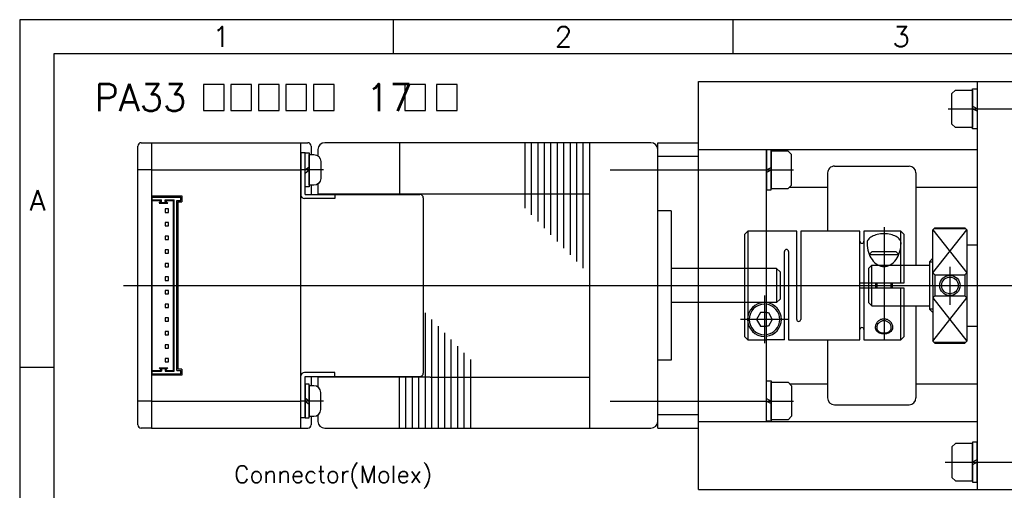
# Model space of a CAD drawing. Extents: x -109 to 595, y -21 to 266.
# Tile 3 of 6: x -109 to 36, y 196 to 266. Entities that reach past the tile are written whole.
import ezdxf
from ezdxf.enums import TextEntityAlignment as Align
from ezdxf.lldxf.tags import DXFTag

# ---------------------------------------------------------------- set-up
doc = ezdxf.new("R2010")
doc.units = 0
doc.header["$MEASUREMENT"] = 0
for name, color, linetype in [('Center', 1, 'CENTER'), ('Dims', 6, 'Continuous'), ('Object', 7, 'Continuous')]:
    doc.layers.add(name, color=color, linetype=linetype)
doc.styles.get("Standard").update_dxf_attribs({"font": 'simplex.shx', "bigfont": 'BIGFONT.shx'})
tags = doc.linetypes.add('CENTER', pattern=[17.5, 13, -1.5, 1.5, -1.5]).pattern_tags.tags
tags[10:11] = [DXFTag(74, 4), DXFTag(75, 0), DXFTag(340, '0'), DXFTag(46, 1.0), DXFTag(50, 0.0), DXFTag(44, 0.0), DXFTag(45, 0.0)]
tags[8:9] = [DXFTag(74, 4), DXFTag(75, 0), DXFTag(340, '0'), DXFTag(46, 1.0), DXFTag(50, 0.0), DXFTag(44, 0.0), DXFTag(45, 0.0)]
tags[6:7] = [DXFTag(74, 4), DXFTag(75, 0), DXFTag(340, '0'), DXFTag(46, 1.0), DXFTag(50, 0.0), DXFTag(44, 0.0), DXFTag(45, 0.0)]
tags[4:5] = [DXFTag(74, 4), DXFTag(75, 0), DXFTag(340, '0'), DXFTag(46, 1.0), DXFTag(50, 0.0), DXFTag(44, 0.0), DXFTag(45, 0.0)]
tags = doc.linetypes.add('DASHED', pattern=[3.5, 2, -1.5]).pattern_tags.tags
tags[6:7] = [DXFTag(74, 4), DXFTag(75, 0), DXFTag(340, '0'), DXFTag(46, 1.0), DXFTag(50, 0.0), DXFTag(44, 0.0), DXFTag(45, 0.0)]
tags[4:5] = [DXFTag(74, 4), DXFTag(75, 0), DXFTag(340, '0'), DXFTag(46, 1.0), DXFTag(50, 0.0), DXFTag(44, 0.0), DXFTag(45, 0.0)]

# ---------------------------------------------------------------- blocks, each defined once
blk = doc.blocks.new('12ƒRƒlƒNƒ^‚P')
at = {"layer": 'Dims'}
for p, q in [((-4.2, 12.5), (-4.2, 13)), ((0, 13), (-4.2, 13)), ((-3.65, 12.5), (-4.2, 12.5)), ((-3.65, -12.5), (-3.65, 12.5)), ((-3.25, -12.6), (-3.25, 12.6)), ((-1.9, 12.6), (-3.25, 12.6)), ((-3.15, -12.5), (-3.15, 12.5)), ((-2, 12.5), (-3.15, 12.5)), ((-2, 12.39), (-2.29, 12.1)), ((-1.01, 12.1), (-2.29, 12.1)), ((-1.9, 12.35), (-2.05, 12.2)), ((-1.25, 12.2), (-2.05, 12.2)), ((-2, 12.39), (-2, 12.5)), ((-1.9, 12.35), (-1.9, 12.6)), ((-1.4, 12.35), (-1.4, 12.6)), ((0, 12.6), (-1.4, 12.6)), ((-1.25, 12.2), (-1.4, 12.35)), ((0, 12.5), (-1.3, 12.5)), ((-1.3, 12.39), (-1.3, 12.5)), ((-1.01, 12.1), (-1.3, 12.39)), ((0, -13), (0, 13)), ((-4.2, -13), (-4.2, -12.5)), ((-3.65, -12.5), (-4.2, -12.5)), ((0, -13), (-4.2, -13)), ((-1.9, -12.6), (-3.25, -12.6)), ((-2, -12.5), (-3.15, -12.5)), ((-2, -12.39), (-2.29, -12.1)), ((-1.01, -12.1), (-2.29, -12.1)), ((-1.9, -12.35), (-2.05, -12.2)), ((-1.25, -12.2), (-2.05, -12.2)), ((-2, -12.39), (-2, -12.5)), ((-1.9, -12.35), (-1.9, -12.6)), ((-1.25, -12.2), (-1.4, -12.35)), ((-1.4, -12.35), (-1.4, -12.6)), ((0, -12.6), (-1.4, -12.6)), ((-1.01, -12.1), (-1.3, -12.39)), ((-1.3, -12.39), (-1.3, -12.5)), ((0, -12.5), (-1.3, -12.5))]:
    blk.add_line(p, q, dxfattribs=at)
for points in [[(-2.4, 11.25), (-1.9, 11.25), (-1.9, 10.75), (-2.4, 10.75)], [(-2.4, 9.25), (-1.9, 9.25), (-1.9, 8.75), (-2.4, 8.75)], [(-2.4, 7.25), (-1.9, 7.25), (-1.9, 6.75), (-2.4, 6.75)], [(-2.4, 5.25), (-1.9, 5.25), (-1.9, 4.75), (-2.4, 4.75)], [(-2.4, 3.25), (-1.9, 3.25), (-1.9, 2.75), (-2.4, 2.75)], [(-2.4, 1.25), (-1.9, 1.25), (-1.9, 0.75), (-2.4, 0.75)], [(-2.4, -0.75), (-1.9, -0.75), (-1.9, -1.25), (-2.4, -1.25)], [(-2.4, -2.75), (-1.9, -2.75), (-1.9, -3.25), (-2.4, -3.25)], [(-2.4, -4.75), (-1.9, -4.75), (-1.9, -5.25), (-2.4, -5.25)], [(-2.4, -6.75), (-1.9, -6.75), (-1.9, -7.25), (-2.4, -7.25)], [(-2.4, -8.75), (-1.9, -8.75), (-1.9, -9.25), (-2.4, -9.25)], [(-2.4, -10.75), (-1.9, -10.75), (-1.9, -11.25), (-2.4, -11.25)]]:
    blk.add_lwpolyline(points, close=True, dxfattribs=at)

msp = doc.modelspace()

# ---------------------------------------------------------------- hatches: boundary and pattern name
at = {"layer": 'Object'}
h = msp.add_hatch(dxfattribs=at)
h.set_pattern_fill('ANSI31', color=256, scale=0.3, angle=225, style=0)
h.set_pattern_definition([(270, (207.6326, 96.1146), (-0.9525, -2e-16), [])])
h.paths.add_polyline_path([(-24.9111, 238.0504), (-34.4059, 238.0504), (-34.8433, 238.5019), (-34.8433, 247.5504), (-24.9111, 247.5504)])
h.paths.add_polyline_path([(-24.9111, 228.2504), (-34.4059, 238.0504), (-24.9111, 238.0504)])
h = msp.add_hatch(dxfattribs=at)
h.set_pattern_fill('ANSI31', color=256, scale=0.3, angle=45, style=0)
h.set_pattern_definition([(90, (186.3001, -182.186), (0.9525, 2e-16), [])])
edge = h.paths.add_edge_path()
edge.add_line((-49.0533, 222.6261), (-42.0758, 215.4243))
edge.add_line((-42.0758, 215.4243), (-42.0758, 213.0504))
edge.add_line((-42.0758, 213.0504), (-48.0533, 213.0504))
edge.add_line((-48.0533, 213.0504), (-52.5533, 213.0504))
edge.add_line((-52.5533, 213.0504), (-52.5533, 213.1504))
edge.add_line((-52.5533, 213.1504), (-49.5533, 213.1504))
edge.add_ellipse((-49.5533, 213.6504), major_axis=(0.3536, 0.3536), ratio=1, start_angle=225, end_angle=315)
edge.add_line((-49.0533, 213.6504), (-49.0533, 222.6261))
h.paths.add_polyline_path([(-42.0758, 215.4243), (-41.4615, 214.7902), (-41.4615, 213.0504), (-42.0758, 213.0504)])
h.paths.add_polyline_path([(-42.0758, 213.0504), (-41.4615, 213.0504), (-41.4615, 205.5504), (-42.0758, 205.5504)])
h.paths.add_polyline_path([(-52.5533, 213.0504), (-48.0533, 213.0504), (-42.0758, 213.0504), (-42.0758, 205.5504), (-52.5533, 205.5504)])

# ---------------------------------------------------------------- linework, layer by layer
at = {"linetype": 'DASHED', "ltscale": 10}
for p, q in [((-12.7774, 237.5504), (-14.7774, 237.5504)), ((2.7226, 229.0504), (3.2226, 228.5504)), ((3.2226, 224.5504), (2.7226, 224.0504))]:
    msp.add_line(p, q, dxfattribs=at)
at = {"linetype": 'DASHED'}
for p, q in [((-12.7774, 237.5504), (-12.7774, 215.5504)), ((-1.5275, 234.5504), (-2.0275, 234.0504)), ((-2.0275, 234.0504), (-2.0275, 219.0504)), ((-1.7775, 234.3004), (-1.7774, 234.3004)), ((-1.6525, 234.4254), (-1.6525, 234.4255)), ((-1.5275, 234.5504), (-1.5275, 218.5504)), ((1.2226, 234.5504), (-1.5275, 234.5504)), ((2.7226, 229.0504), (-12.7774, 229.0504)), ((2.7226, 229.0504), (2.7226, 224.0504)), ((16.2224, 229.0491), (16.2224, 224.0491)), ((16.7226, 229.549), (16.2226, 229.049)), ((16.7224, 223.5491), (16.7224, 229.5516)), ((16.7224, 229.5491), (21.4725, 229.5491)), ((3.2226, 228.5504), (3.2226, 224.5504)), ((2.7226, 224.0504), (-12.7774, 224.0504)), ((16.7224, 223.5514), (16.2225, 224.0514)), ((16.7224, 223.5491), (21.4725, 223.5491)), ((-2.0275, 219.0504), (-1.5275, 218.5504)), ((-1.5275, 218.5504), (1.2226, 218.5504)), ((-12.7774, 215.5504), (-14.7774, 215.5504))]:
    msp.add_line(p, q, dxfattribs=at)
msp.add_lwpolyline([(1.2226, 222.5504), (0.3451, 222.5504), (-0.2322, 221.5504), (0.3451, 220.5504), (1.2226, 220.5504)], dxfattribs=at)
for radius in [2.5, 2.25]:
    msp.add_arc((0.9225, 221.5504), radius, 90, 270, dxfattribs=at)
at = {"layer": 'Center'}
for p, q in [((27.9482, 252.5504), (62.0366, 252.5504)), ((-63.9712, 243.5504), (-67.2774, 243.5504)), ((-21.7774, 243.5504), (5.2226, 243.5504)), ((28.2219, 229.2835), (28.2219, 223.7093)), ((-93.4038, 226.5504), (292.5077, 226.5504)), ((-63.9712, 209.5504), (-67.2774, 209.5504)), ((-21.7774, 209.5504), (5.2226, 209.5504)), ((27.5226, 200.5504), (62.0366, 200.5504))]:
    msp.add_line(p, q, dxfattribs=at)
at = {"layer": 'Center', "color": 1, "linetype": 'CENTER'}
for p, q in [((18.5225, 235.1497), (18.5225, 218.4574)), ((0.9225, 225.0504), (0.9225, 218.0504)), ((4.4225, 221.5504), (-2.5775, 221.5504))]:
    msp.add_line(p, q, dxfattribs=at)
at = {"layer": 'Dims'}
for p, q in [((17.4975, 226.1504), (17.4975, 226.9504)), ((19.5475, 226.9504), (19.5475, 226.1504))]:
    msp.add_line(p, q, dxfattribs=at)
msp.add_lwpolyline([(-108.6695, -21.3495), (301.3305, -21.3495), (301.3305, 265.6505), (-108.6695, 265.6505)], close=True, dxfattribs=at)
for points in [[(18.5225, 221.6198, 0.099484), (18.0257, 221.52, 0.098897), (17.6032, 221.2348, 0.098078), (17.3217, 220.8091, 0.097507), (17.2225, 220.3054, 0.097507)], [(17.2225, 220.3054, 0.142396), (17.3107, 220.0019, 0.107169), (17.6032, 219.7058, 0.078685), (18.0044, 219.5262, 0.066066), (18.5225, 219.4574, 0.066066)], [(19.8225, 220.3054, 0.097507), (19.7233, 220.8091, 0.098078), (19.4417, 221.2348, 0.098897), (19.0193, 221.52, 0.099484), (18.5225, 221.6198, 0.099484)], [(18.5225, 219.4574, 0.066066), (19.0405, 219.5262, 0.078685), (19.4417, 219.7058, 0.107169), (19.7343, 220.0019, 0.142396), (19.8225, 220.3054, 0.142396)]]:
    msp.add_lwpolyline(points, format="xyb", dxfattribs=at)
at = {"layer": 'Object'}
for p, q in [((-53.6695, 260.6505), (-53.6695, 265.6505)), ((-3.6695, 260.6505), (-3.6695, 265.6505)), ((-8.7774, 196.5504), (-8.7774, 256.5504)), ((-8.7774, 256.5504), (50.2226, 256.5504)), ((32.2226, 256.5504), (32.2226, 196.5504)), ((32.2226, 252.5504), (31.5226, 252.9292)), ((32.2226, 252.1715), (31.5226, 252.5504)), ((-89.2774, 247.5504), (-66.2774, 247.5504)), ((-67.2774, 205.5504), (-67.2774, 247.5504)), ((-65.7774, 247.0504), (-65.7774, 245.8004)), ((-14.7774, 205.5504), (-14.7774, 247.5504)), ((-14.7774, 247.5504), (-8.7774, 247.5504)), ((-8.7774, 246.5504), (1.2226, 246.5504)), ((1.2226, 206.5504), (1.2226, 246.5504)), ((1.2226, 246.5504), (32.2226, 246.5504)), ((1.2226, 206.5504), (1.2226, 246.5504)), ((-67.2774, 246.0504), (-67.2774, 239.8504)), ((-66.6774, 246.0504), (-67.2774, 246.0504)), ((-14.7774, 245.5504), (-8.7774, 245.5504)), ((-89.2774, 243.5504), (-91.2774, 243.5504)), ((-66.6774, 243.5504), (-66.0774, 244.0164)), ((-66.6774, 243.0844), (-66.0774, 243.5504)), ((1.2226, 243.5504), (1.9226, 243.9292)), ((1.2226, 243.1715), (1.9226, 243.5504)), ((11.2226, 244.1004), (22.2226, 244.1004)), ((10.2226, 243.1004), (10.2226, 234.5504)), ((23.2226, 243.1004), (23.2226, 229.5491)), ((-65.7774, 241.3004), (-65.7774, 239.9504)), ((4.6326, 241.0103), (10.2226, 241.0103)), ((23.2226, 241.0103), (32.2226, 241.0103)), ((-89.2774, 239.7504), (-84.8274, 239.7504)), ((-84.8274, 239.7504), (-84.8274, 238.8504)), ((-67.2774, 239.9504), (-67.2774, 239.8504)), ((-62.2774, 239.3504), (-66.7774, 239.3504)), ((-66.6774, 239.9504), (-49.7774, 239.9504)), ((-62.2774, 239.9504), (-62.2774, 239.3504)), ((-49.2774, 239.4504), (-49.2774, 213.6504)), ((-85.3774, 238.8504), (-85.3774, 214.2504)), ((-85.3774, 238.8504), (-84.8274, 238.8504)), ((26.0223, 235.0495), (25.7223, 234.7495)), ((25.7223, 228.3906), (30.7214, 234.753)), ((25.7223, 234.7528), (30.7214, 228.3906)), ((25.7224, 226.5504), (25.7224, 234.753)), ((25.8791, 234.9095), (30.5617, 234.9095)), ((26.0222, 235.0489), (30.4226, 235.0489)), ((30.422, 235.0495), (30.722, 234.7494)), ((30.7214, 234.7498), (30.7214, 218.3477)), ((5.6725, 234.5504), (1.2226, 234.5504)), ((5.6725, 221.5504), (5.6725, 234.5504)), ((6.2725, 234.5504), (6.2725, 221.5504)), ((14.9725, 234.5504), (6.2725, 234.5504)), ((14.9725, 218.5504), (14.9725, 234.5504)), ((15.5725, 234.5504), (15.5725, 218.5504)), ((20.9725, 234.5504), (15.5725, 234.5504)), ((20.9725, 226.9504), (20.9725, 234.5504)), ((21.4725, 234.0504), (20.9725, 234.5504)), ((21.4725, 226.9504), (21.4725, 234.0504)), ((30.7214, 232.5504), (32.2226, 232.5504)), ((3.8725, 218.5504), (3.8725, 231.5504)), ((4.4725, 231.5504), (4.4725, 218.5504)), ((16.3333, 231.1112), (16.7725, 231.5504)), ((20.6864, 231.0504), (16.3585, 231.0504)), ((16.7725, 231.5504), (20.2725, 231.5504)), ((20.7116, 231.1112), (20.2725, 231.5504)), ((25.222, 230.0505), (25.7223, 230.5508)), ((21.4725, 229.5491), (25.2219, 229.5491)), ((25.2219, 230.0494), (25.2219, 223.0489)), ((25.2219, 230.0103), (25.7224, 230.0103)), ((25.7225, 228.3905), (26.0225, 228.0905)), ((26.0224, 228.0904), (26.0224, 225.0101)), ((26.0224, 228.0904), (30.4213, 228.0904)), ((30.4213, 228.0904), (30.4213, 225.0101)), ((30.7214, 228.3905), (30.4214, 228.0905)), ((14.9725, 226.9504), (21.4725, 226.9504)), ((21.4725, 226.1504), (14.9725, 226.1504)), ((17.2725, 226.9504), (17.2725, 226.1504)), ((19.7725, 226.1504), (19.7725, 226.9504)), ((20.9725, 218.5504), (20.9725, 226.1504)), ((21.4725, 219.0504), (21.4725, 226.1504)), ((25.7224, 226.5504), (25.7224, 218.3477)), ((25.7223, 218.348), (30.7213, 224.7101)), ((25.7223, 224.7101), (30.7213, 218.3478)), ((26.0225, 225.01), (25.7226, 224.7102)), ((26.0224, 225.0101), (30.4213, 225.0101)), ((30.4214, 225.01), (30.7214, 224.71)), ((21.4725, 223.5491), (25.2219, 223.5491)), ((23.2226, 223.5491), (23.2226, 210.0003)), ((25.2219, 223.0904), (25.7224, 223.0904)), ((25.2223, 223.0501), (25.7226, 222.5498)), ((30.7214, 220.5504), (32.2226, 220.5504)), ((20.9725, 218.5504), (21.4725, 219.0504)), ((3.8725, 218.5504), (1.2226, 218.5504)), ((4.4725, 218.5504), (14.9725, 218.5504)), ((10.2226, 218.5504), (10.2226, 210.0003)), ((15.5725, 218.5504), (20.9725, 218.5504)), ((25.7225, 218.3477), (26.0225, 218.0477)), ((25.8791, 218.191), (30.5646, 218.191)), ((26.0212, 218.0489), (30.4226, 218.0489)), ((30.7214, 218.3478), (30.4214, 218.0477)), ((-103.6695, 214.4838), (-108.6695, 214.4838)), ((-84.8274, 213.3504), (-89.2774, 213.3504)), ((-84.8274, 214.2504), (-85.3774, 214.2504)), ((-84.8274, 214.2504), (-84.8274, 213.3504)), ((-67.2774, 207.0504), (-67.2774, 213.2504)), ((-67.2774, 213.1504), (-67.2774, 213.2504)), ((-62.2774, 213.7504), (-66.7774, 213.7504)), ((-66.6774, 213.1504), (-49.7774, 213.1504)), ((-65.7774, 213.1504), (-65.7774, 211.8004)), ((-65.7774, 213.1504), (-65.7774, 211.8004)), ((-62.2774, 213.1504), (-62.2774, 213.7504)), ((4.6326, 212.0904), (10.2226, 212.0904)), ((23.2226, 212.0904), (32.2226, 212.0904)), ((-89.2774, 209.5504), (-91.2774, 209.5504)), ((-66.6774, 210.0164), (-66.0774, 209.5504)), ((-66.6774, 209.5504), (-66.0774, 209.0844)), ((1.2226, 209.9292), (1.9226, 209.5504)), ((1.2226, 209.5504), (1.9226, 209.1715)), ((11.2226, 209.0003), (22.2226, 209.0003)), ((-65.7774, 207.3004), (-65.7774, 206.0504)), ((-14.7774, 207.5504), (-8.7774, 207.5504)), ((-66.6774, 207.0504), (-67.2774, 207.0504)), ((-8.7774, 206.5504), (1.2226, 206.5504)), ((1.2226, 206.5504), (32.2226, 206.5504)), ((-89.2774, 205.5504), (-66.2774, 205.5504)), ((-14.7774, 205.5504), (-8.7774, 205.5504)), ((32.2226, 200.9292), (31.5226, 200.5504)), ((32.2226, 200.5504), (31.5226, 200.1715)), ((-8.7774, 196.5504), (50.2226, 196.5504))]:
    msp.add_line(p, q, dxfattribs=at)
at = {"layer": 'Object', "ltscale": 0.5}
for p, q in [((-91.2774, 206.0504), (-91.2774, 247.0504)), ((-90.7774, 247.5504), (-89.2774, 247.5504)), ((-89.2774, 247.5504), (-89.2774, 205.5504)), ((-66.6774, 239.9504), (-66.6774, 246.0004)), ((-66.6774, 207.1004), (-66.6774, 213.1504)), ((-89.2774, 205.5504), (-90.7774, 205.5504))]:
    msp.add_line(p, q, dxfattribs=at)
at = {"layer": 'Object', "ltscale": 10}
for p, q in [((-64.7774, 246.5504), (-64.7774, 245.6004)), ((-15.7774, 247.5504), (-63.7774, 247.5504)), ((-52.7774, 247.5504), (-52.7774, 239.9504)), ((-24.7774, 205.5504), (-24.7774, 247.5504)), ((-14.7774, 206.5504), (-14.7774, 246.5504)), ((-89.2774, 243.5504), (-67.2774, 243.5504)), ((-64.7774, 240.0504), (-48.2774, 240.0504)), ((-48.2774, 240.0504), (-24.7774, 240.0504)), ((-48.2774, 213.0504), (-64.7774, 213.0504)), ((-52.7774, 205.5504), (-52.7774, 213.1504)), ((-48.2774, 213.0504), (-24.7774, 213.0504)), ((-89.2774, 209.5504), (-67.2774, 209.5504))]:
    msp.add_line(p, q, dxfattribs=at)
at = {"layer": 'Object'}
for points in [[(-103.6695, -16.3495), (296.3305, -16.3495), (296.3305, 260.6505), (-103.6695, 260.6505)], [(-81.6252, 252.27), (-78.5794, 252.27), (-78.5794, 256.1236), (-81.6252, 256.1236)], [(-77.5794, 252.27), (-74.5337, 252.27), (-74.5337, 256.1236), (-77.5794, 256.1236)], [(-73.5337, 252.27), (-70.4879, 252.27), (-70.4879, 256.1236), (-73.5337, 256.1236)], [(-69.4879, 252.27), (-66.4421, 252.27), (-66.4421, 256.1236), (-69.4879, 256.1236)], [(-65.4421, 252.27), (-62.3963, 252.27), (-62.3963, 256.1236), (-65.4421, 256.1236)], [(-51.9925, 252.27), (-48.9467, 252.27), (-48.9467, 256.1236), (-51.9925, 256.1236)], [(-47.327, 252.27), (-44.2812, 252.27), (-44.2812, 256.1236), (-47.327, 256.1236)], [(31.5226, 249.8004), (29.0226, 249.8004), (28.5226, 250.3004), (28.5226, 254.8004), (29.0226, 255.3004), (31.5226, 255.3004)], [(32.2226, 249.6004), (31.5226, 249.6004), (31.5226, 255.5004), (32.2226, 255.5004)], [(1.2226, 240.6004), (1.9226, 240.6004), (1.9226, 246.5004), (1.2226, 246.5004)], [(-66.0774, 241.0504), (-66.6774, 241.0504), (-66.6774, 246.0504), (-66.0774, 246.0504)], [(1.9226, 240.8004), (4.4226, 240.8004), (4.9226, 241.3004), (4.9226, 245.8004), (4.4226, 246.3004), (1.9226, 246.3004)], [(-66.0774, 212.0504), (-66.6774, 212.0504), (-66.6774, 207.0504), (-66.0774, 207.0504)], [(1.2226, 212.5004), (1.9226, 212.5004), (1.9226, 206.6004), (1.2226, 206.6004)], [(1.9226, 212.3004), (4.4226, 212.3004), (4.9226, 211.8004), (4.9226, 207.3004), (4.4226, 206.8004), (1.9226, 206.8004)], [(31.5226, 203.3004), (29.0226, 203.3004), (28.5226, 202.8004), (28.5226, 198.3004), (29.0226, 197.8004), (31.5226, 197.8004)], [(32.2226, 203.5004), (31.5226, 203.5004), (31.5226, 197.6004), (32.2226, 197.6004)]]:
    msp.add_lwpolyline(points, close=True, dxfattribs=at)
for points in [[(-66.0774, 241.3004), (-66.0774, 245.8004), (-65.3774, 245.8004, -0.41421356), (-64.3774, 244.8004), (-64.3774, 242.3004, -0.41421356), (-65.3774, 241.3004)], [(-66.0774, 211.8004), (-66.0774, 207.3004), (-65.3774, 207.3004, 0.41421356), (-64.3774, 208.3004), (-64.3774, 210.8004, 0.41421356), (-65.3774, 211.8004)]]:
    msp.add_lwpolyline(points, format="xyb", close=True, dxfattribs=at)
at = {"layer": 'Object', "ltscale": 10}
for points in [[(-64.7774, 241.5004), (-64.7774, 239.9504)], [(-64.7774, 213.1504), (-64.7774, 211.6004)]]:
    msp.add_lwpolyline(points, dxfattribs=at)
at = {"layer": 'Object'}
for points in [[(18.5225, 234.1497, 0.055241), (17.5152, 234.0381, 0.069044), (16.7547, 233.753, 0.105776), (16.1805, 233.2622, 0.16466), (16.0225, 232.7954, 0.16466)], [(21.0225, 232.7954, 0.16466), (20.8645, 233.2622, 0.105776), (20.2903, 233.753, 0.069044), (19.5297, 234.0381, 0.055241), (18.5225, 234.1497, 0.055241)], [(16.0225, 232.7954, 0.072807), (16.2229, 231.4265, 0.083903), (16.7547, 230.348, 0.106545), (17.6111, 229.577, 0.130909), (18.5225, 229.3342, 0.130909)], [(18.5225, 229.3342, 0.130909), (19.4339, 229.577, 0.106545), (20.2903, 230.348, 0.083903), (20.8221, 231.4265, 0.072807), (21.0225, 232.7954, 0.072807)], [(18.5225, 221.3451, 0.095554), (18.1094, 221.2655, 0.097226), (17.7623, 221.0406, 0.099687), (17.5288, 220.7016, 0.101501), (17.4475, 220.3054, 0.101501)], [(17.4475, 220.3054, 0.13842), (17.5213, 220.0439, 0.107067), (17.7623, 219.792, 0.080477), (18.0952, 219.638, 0.068295), (18.5225, 219.5794, 0.068295)], [(19.5975, 220.3054, 0.101501), (19.5162, 220.7016, 0.099687), (19.2826, 221.0406, 0.097226), (18.9355, 221.2655, 0.095554), (18.5225, 221.3451, 0.095554)], [(18.5225, 219.5794, 0.068295), (18.9498, 219.638, 0.080477), (19.2826, 219.792, 0.107067), (19.5237, 220.0439, 0.13842), (19.5975, 220.3054, 0.13842)]]:
    msp.add_lwpolyline(points, format="xyb", dxfattribs=at)
for points in [[(1.2226, 222.5504), (0.3451, 222.5504), (-0.2322, 221.5504), (0.3451, 220.5504), (1.2226, 220.5504)], [(1.2226, 222.5504), (1.4998, 222.5504), (2.0772, 221.5504), (1.4998, 220.5504), (1.2226, 220.5504)]]:
    msp.add_lwpolyline(points, dxfattribs=at)
at = {"layer": 'Object', "ltscale": 10}
msp.add_lwpolyline([(-64.7774, 207.5004), (-64.7774, 206.5504, 0.41421356), (-63.7774, 205.5504), (-15.7774, 205.5504)], format="xyb", dxfattribs=at)
at = {"layer": 'Object'}
for radius in [1.5, 1.2295]:
    msp.add_circle((28.2219, 226.5504), radius, dxfattribs=at)
at = {"layer": 'Object', "ltscale": 0.5}
for centre, start, end in [((-90.7774, 247.0504), 90, 180), ((-90.7774, 206.0504), 180, 270)]:
    msp.add_arc(centre, 0.5, start, end, dxfattribs=at)
at = {"layer": 'Object'}
for centre, radius, start, end in [((-66.2774, 247.0504), 0.5, 360, 90), ((11.2226, 243.1004), 1, 89.999982, 180.00002), ((22.2226, 243.1004), 1, 0, 89.999982), ((-66.7774, 239.8504), 0.5, 180, 270), ((-49.7774, 239.4504), 0.5, 0, 90), ((4.1725, 231.5504), 0.3, 0, 180), ((15.2725, 233.0504), 0.3, 180, 0), ((0.9225, 221.5504), 2.5, 276.894919, 83.105081), ((0.9225, 221.5504), 2.25, 277.66539, 82.33461), ((5.9725, 221.5504), 0.3, 180, 0), ((15.2725, 220.0504), 0.3, 0, 180), ((-66.7774, 213.2504), 0.5, 90, 180), ((-49.7774, 213.6504), 0.5, 270, 0), ((11.2226, 210.0003), 1, 180.00002, 270), ((22.2226, 210.0003), 1, 270.00002, 0), ((-66.2774, 206.0504), 0.5, 270, 0)]:
    msp.add_arc(centre, radius, start, end, dxfattribs=at)
at = {"layer": 'Object', "ltscale": 10}
for centre, start, end in [((-63.7774, 246.5504), 90, 180), ((-15.7774, 246.5504), 360, 90), ((-15.7774, 206.5504), 270, 0)]:
    msp.add_arc(centre, 1, start, end, dxfattribs=at)

# ---------------------------------------------------------------- block references
at = {"layer": 'Dims', "ltscale": 0.5, "extrusion": (0, 0, -1), "zscale": -1}
msp.add_blockref('12ƒRƒlƒNƒ^‚P', (89.1774, 226.5504), dxfattribs=at)

# ---------------------------------------------------------------- texts
at = {"layer": 'Dims', "ltscale": 0.5, "text_generation_flag": 6}
msp.add_text('Connector(Molex)', height=2.5, rotation=180, dxfattribs=at).set_placement((-77.1014, 197.5135))
at = {"layer": 'Object'}
for s, p in [('1', (-79.0094, 261.6505)), ('2', (-28.649, 261.6505)), ('3', (21.0393, 261.6505)), ('A', (-106.0624, 237.5672))]:
    msp.add_text(s, height=3, dxfattribs=at).set_placement(p, align=Align.CENTER)
msp.add_text('PA33   \u3000    17', height=4, dxfattribs=at).set_placement((-97.6841, 252.2066))

doc.saveas('drawing.dxf')
